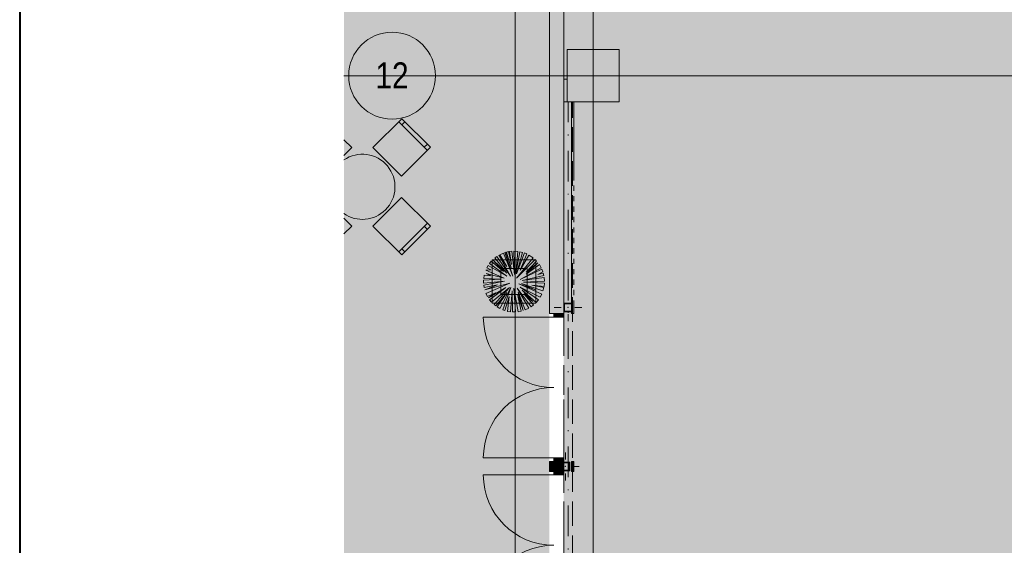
# Model space of a CAD drawing. Header units: millimetres. Extents: x 0 to 1184, y 0 to 836.
# Tile 10 of 256: x 20 to 133, y 486 to 546. Entities that reach past the tile are written whole.
import ezdxf
from ezdxf.xclip import XClip

# ---------------------------------------------------------------- set-up
doc = ezdxf.new("R2010")
doc.units = ezdxf.units.MM
doc.header["$MEASUREMENT"] = 0
doc.header["$XCLIPFRAME"] = 0
for name, pattern in [('Невидимая', [3.912222, 2.822222, -1.09]), ('Штриховая', [5.644444, 2.822222, -2.822222]), ('Штрихпунктирная', [6.702778, 3.527778, -1.763889, 0, -1.411111])]:
    doc.linetypes.add(name, pattern=pattern)
for name, color, linetype in [('1._1-й этаж (9)_1_Элемент Модели - Оси', 7, 'Continuous'), ('Интерьер - Мебель', 7, 'Continuous'), ('Конструктив - ГКЛ', 7, 'Continuous'), ('Конструктив - Колонны', 7, 'Continuous'), ('Конструктив - Стена сущ для Кладочного плана', 7, 'Continuous'), ('Конструктив - Стены наружние фасад', 7, 'Continuous'), ('УЛИЦА_Стойки стропильные', 7, 'Continuous'), ('Элемент Модели - Зона', 7, 'Continuous'), ('Элемент модели - Зоны уличных помещений', 7, 'Continuous'), ('Элемент Модели - Оси', 7, 'Continuous')]:
    doc.layers.add(name, color=color, linetype=linetype)
doc.styles.add('СГЕНЕРИР_СТИЛЬ_1', font='txt')

# ---------------------------------------------------------------- blocks, each defined once
blk = doc.blocks.new('Чертеж_2_1', base_point=(205.47, 89.56))
at = {"layer": '1._1-й этаж (9)_1_Элемент Модели - Оси', "color": 7, "linetype": 'Штрихпунктирная', "lineweight": 15}
blk.add_line((71.32, 539.56), (67.87, 539.56), dxfattribs=at)
at = {"layer": '1._1-й этаж (9)_1_Элемент Модели - Оси', "color": 7, "linetype": 'Continuous', "lineweight": 15}
blk.add_circle((62.87, 539.56), 5, dxfattribs=at)
at = {"layer": '1._1-й этаж (9)_1_Элемент Модели - Оси', "color": 7, "linetype": 'Continuous', "lineweight": 15, "insert": (60.95, 539.59), "char_height": 3, "attachment_point": 4, "style": 'СГЕНЕРИР_СТИЛЬ_1'}
blk.add_mtext('\\A1;{\\pql;\\pt0;\\fArial Narrow|b0|i0|c204|p34;12}', dxfattribs=at)
blk = doc.blocks.new('Чертеж_4_4', base_point=(-278.48, 89.56))
at = {"layer": 'Интерьер - Мебель', "linetype": 'Continuous', "lineweight": 0, "true_color": 0xffffff}
for points in [[(60.67, 531.28), (63.96, 527.99), (67.28, 531.32), (64, 534.6)], [(58.23, 531.28), (57.32, 532.19), (57.32, 530.37)], [(62.1, 524.12, 0.913557), (57.32, 529.86), (57.32, 523.69, 0.362261)], [(63.96, 525.55), (60.67, 522.26), (64, 518.94), (67.28, 522.23)], [(58.23, 522.26), (57.32, 523.18), (57.32, 521.35)]]:
    blk.add_hatch(color=7, dxfattribs=at).paths.add_polyline_path(points)
at = {"layer": 'Конструктив - ГКЛ', "linetype": 'Continuous', "lineweight": 0, "true_color": 0x000000}
for points in [[(83.79, 536.51), (83.54, 536.51), (83.54, 513.41), (83.62, 513.41), (83.62, 512.41), (83.54, 512.41), (83.54, 512.19), (83.79, 512.19)], [(83.79, 494.04), (83.79, 495.19), (83.54, 495.19), (83.54, 494.04)]]:
    blk.add_hatch(color=18, dxfattribs=at).paths.add_polyline_path(points)
at = {"layer": 'Конструктив - Колонны', "linetype": 'Continuous', "lineweight": 0, "true_color": 0x000000}
blk.add_hatch(color=18, dxfattribs=at).paths.add_polyline_path([(83.02, 542.56), (83.02, 536.56), (89.02, 536.56), (89.02, 542.56)])
at = {"layer": 'Конструктив - Стены наружние фасад', "linetype": 'Continuous', "lineweight": 0, "true_color": 0x000000}
for points in [[(80.97, 630.56), (80.97, 512.19), (81.12, 512.19), (81.12, 630.56)], [(81.42, 626.56), (81.12, 626.56), (81.12, 512.19), (81.42, 512.19)], [(81.42, 626.56), (81.42, 512.19), (82.62, 512.19), (82.62, 626.56)], [(80.97, 494.04), (81.12, 494.04), (81.12, 495.19), (80.97, 495.19)], [(81.12, 495.19), (81.12, 494.04), (81.42, 494.04), (81.42, 495.19)], [(81.42, 494.04), (82.62, 494.04), (82.62, 494.11), (82.32, 494.11), (82.32, 495.11), (82.62, 495.11), (82.62, 495.19), (81.42, 495.19)], [(82.62, 495.03), (82.4, 495.03), (82.4, 494.19), (82.62, 494.19)]]:
    blk.add_hatch(color=18, dxfattribs=at).paths.add_polyline_path(points)
at = {"layer": 'Конструктив - Стены наружние фасад', "linetype": 'Continuous', "lineweight": 0, "true_color": 0x7f7f7f}
for points in [[(82.62, 512.19), (81.47, 512.19), (81.47, 511.79), (82.62, 511.79)], [(81.47, 495.19), (82.62, 495.19), (82.62, 495.59), (81.47, 495.59)], [(82.62, 494.04), (81.47, 494.04), (81.47, 493.64), (82.62, 493.64)]]:
    blk.add_hatch(color=8, dxfattribs=at).paths.add_polyline_path(points)
at = {"layer": 'УЛИЦА_Стойки стропильные', "linetype": 'Continuous', "lineweight": 0, "true_color": 0x424b4b}
for points in [[(82.67, 513.01), (82.62, 513.01), (82.62, 512.41), (83.54, 512.41), (83.54, 512.49), (82.7, 512.49), (82.7, 513.33), (83.54, 513.33), (83.54, 513.41), (82.67, 513.41)], [(82.62, 513.01), (82.67, 513.01), (82.67, 513.41), (82.62, 513.41)], [(83.54, 513.33), (83.54, 512.49), (83.54, 512.41), (83.62, 512.41), (83.62, 513.41), (83.54, 513.41)], [(82.32, 495.11), (82.32, 494.11), (82.62, 494.11), (82.62, 494.19), (82.4, 494.19), (82.4, 495.03), (82.62, 495.03), (82.62, 495.11)], [(83.24, 494.19), (82.62, 494.19), (82.62, 494.11), (83.32, 494.11), (83.32, 495.11), (82.62, 495.11), (82.62, 495.03), (83.24, 495.03)]]:
    blk.add_hatch(color=139, dxfattribs=at).paths.add_polyline_path(points)
at = {"layer": 'Элемент Модели - Зона', "linetype": 'Continuous', "lineweight": 0, "true_color": 0xf4f2aa}
h = blk.add_hatch(color=51, dxfattribs=at)
h.paths.add_polyline_path([(83.02, 539.14), (82.62, 539.14), (82.62, 452.76), (140.32, 452.76), (140.32, 480.98), (172.95, 513.62), (173.09, 513.47), (173.09, 513.76), (354.52, 513.76), (354.52, 513.56), (495.52, 513.56), (495.52, 513.76), (862.33, 513.76), (894.69, 481.33), (894.72, 477.98), (894.72, 452.61), (895.12, 452.61), (895.12, 432.56), (892.72, 432.56), (892.72, 446.56), (888.52, 446.56), (888.52, 450.56), (804.52, 450.56), (804.52, 446.56), (798.52, 446.56), (798.52, 450.56), (714.72, 450.56), (714.72, 359.26), (798.52, 359.26), (798.52, 366.06), (804.52, 366.06), (804.52, 354.16), (845.32, 354.16), (845.32, 363.26), (846.52, 363.26), (846.52, 301.37), (892.72, 301.37), (892.72, 352.06), (888.02, 352.06), (888.02, 367.06), (892.72, 367.06), (892.72, 417.56), (895.12, 417.56), (895.12, 291.06), (892.72, 291.06), (892.72, 298.97), (714.72, 298.97), (714.72, 236.06), (892.72, 236.06), (892.72, 266.56), (888.52, 266.56), (888.52, 272.82), (892.72, 272.82), (892.72, 276.06), (895.12, 276.06), (895.12, 272.76), (930.02, 272.76), (930.02, 461.62), (923.91, 461.62), (923.91, 539.56), (978.52, 539.56), (978.52, 542.56), (984.52, 542.56), (984.52, 539.56), (1131.77, 539.56), (1131.77, 540.56), (1122.77, 540.56), (1122.77, 564.56), (1048.52, 564.56), (1048.52, 626.36), (1026.82, 626.36), (1026.82, 632.56), (1013.35, 632.56), (984.52, 632.56), (984.52, 626.56), (978.52, 626.56), (978.52, 631.69), (969.52, 631.69), (894.52, 631.69), (894.52, 626.56), (888.52, 626.56), (888.52, 631.69), (804.52, 631.69), (804.52, 626.56), (798.52, 626.56), (798.52, 631.69), (714.52, 631.69), (714.52, 626.56), (708.52, 626.56), (708.52, 631.69), (628.02, 631.69), (628.02, 626.56), (622.02, 626.56), (621.02, 626.56), (621.02, 575.89), (496.02, 575.89), (496.02, 627.56), (496.02, 706.46), (496.12, 706.46), (496.12, 768.06), (468.72, 768.06), (468.72, 686.86), (461.17, 686.86), (461.17, 631.68), (444.52, 631.68), (444.52, 626.56), (438.52, 626.56), (438.52, 631.68), (354.52, 631.68), (354.52, 626.56), (348.52, 626.56), (348.52, 631.68), (331.77, 631.68), (331.77, 554.56), (331.77, 539.56), (264.52, 539.56), (264.52, 536.56), (258.52, 536.56), (258.52, 539.56), (174.52, 539.56), (174.52, 536.56), (168.52, 536.56), (168.52, 539.56), (89.02, 539.56), (89.02, 536.56), (83.02, 536.56)])
h.paths.add_polyline_path([(357.34, 557.03, -1), (357.34, 596.1), (435.78, 596.1, -1), (435.78, 557.03)], flags=0)
h.paths.add_polyline_path([(534.52, 536.56), (528.52, 536.56), (528.52, 542.56), (534.52, 542.56)], flags=0)
h.paths.add_polyline_path([(615.02, 542.56), (621.02, 542.56), (621.02, 536.56), (615.02, 536.56)], flags=0)
h.paths.add_polyline_path([(622.02, 536.56), (622.02, 542.56), (628.02, 542.56), (628.02, 536.56)], flags=0)
h.paths.add_polyline_path([(708.52, 536.56), (708.52, 542.56), (714.52, 542.56), (714.52, 536.56)], flags=0)
h.paths.add_polyline_path([(798.52, 536.56), (798.52, 542.56), (804.52, 542.56), (804.52, 536.56)], flags=0)
h.paths.add_polyline_path([(888.52, 542.56), (894.52, 542.56), (894.52, 536.56), (888.52, 536.56)], flags=0)
at = {"layer": 'Элемент Модели - Зона', "linetype": 'Continuous', "lineweight": 0, "true_color": 0xd0cde4}
blk.add_hatch(color=254, dxfattribs=at).paths.add_polyline_path([(82.62, 541.14), (82.62, 539.14), (83.02, 539.14), (83.02, 542.56), (89.02, 542.56), (89.02, 539.56), (168.52, 539.56), (168.52, 542.56), (174.52, 542.56), (174.52, 539.56), (258.52, 539.56), (258.52, 542.56), (264.52, 542.56), (264.52, 539.14), (331.77, 539.14), (331.77, 631.69), (331.88, 631.69), (331.88, 686.86), (327.32, 686.86), (327.32, 720.36), (324.52, 720.36), (324.52, 722.76), (348.32, 722.76), (348.32, 734.56), (280.72, 734.56), (280.72, 722.76), (309.52, 722.76), (309.52, 720.36), (301.52, 720.36), (301.52, 615.56), (207.52, 615.56), (207.52, 626.56), (82.62, 626.56), (82.62, 626.06)])
at = {"layer": 'Элемент модели - Зоны уличных помещений', "linetype": 'Continuous', "lineweight": 0, "true_color": 0x9bcf78}
for points in [[(57.32, 547.93), (57.32, 514.95), (80.97, 514.95), (80.97, 547.54)], [(57.32, 467.81), (80.98, 467.81), (80.98, 514.95), (57.32, 514.95)]]:
    blk.add_hatch(color=73, dxfattribs=at).paths.add_polyline_path(points)
at = {"layer": 'Интерьер - Мебель', "color": 7, "linetype": 'Continuous', "lineweight": 15}
for p, q in [((63.64, 534.25), (66.93, 530.96)), ((64, 533.9), (64.35, 534.25)), ((66.58, 531.32), (66.93, 531.67)), ((66.93, 522.58), (63.64, 519.29)), ((66.58, 522.23), (66.93, 521.88)), ((64, 519.65), (64.35, 519.29)), ((75.68, 519.16), (75.27, 518.97)), ((76.75, 516.51), (75.68, 519.16)), ((75.97, 519.25), (75.84, 519.21)), ((75.84, 519.21), (76.75, 516.51)), ((76.6, 517.35), (75.97, 519.25)), ((76.26, 519.32), (76.05, 519.27)), ((76.05, 519.27), (76.6, 517.35)), ((76.62, 517.83), (76.26, 519.32)), ((76.67, 519.37), (76.39, 519.34)), ((76.39, 519.34), (76.62, 517.83)), ((76.96, 516.69), (76.67, 519.37)), ((77.33, 519.35), (76.9, 519.38)), ((76.9, 519.38), (76.96, 516.69)), ((77.11, 516.81), (77.33, 519.35)), ((77.59, 519.31), (77.11, 516.81)), ((77.19, 516.76), (77.89, 519.23)), ((78.1, 519.17), (77.19, 516.76)), ((77.89, 519.23), (77.59, 519.31)), ((78.39, 519.05), (78.1, 519.17)), ((74.29, 518.21), (74.08, 517.95)), ((75.7, 517.02), (74.29, 518.21)), ((74.4, 518.38), (74.4, 513.38)), ((79.4, 518.38), (74.4, 518.38)), ((76.08, 516.84), (74.45, 518.37)), ((74.45, 518.37), (75.7, 517.02)), ((74.93, 518.77), (74.71, 518.6)), ((74.71, 518.6), (76.08, 516.84)), ((76.5, 516.5), (74.93, 518.77)), ((76.08, 517.62), (75.14, 518.9)), ((75.14, 518.9), (76.5, 516.5)), ((75.27, 518.97), (76.08, 517.62)), ((77.19, 516.28), (79.11, 518.6)), ((79.33, 518.4), (77.19, 516.28)), ((77.63, 517.18), (78.39, 519.05)), ((78.62, 518.93), (77.63, 517.18)), ((78.3, 516.97), (79.5, 518.22)), ((79.65, 518.05), (78.3, 516.97)), ((78.31, 516.73), (79.65, 518.05)), ((79.11, 518.6), (78.62, 518.93)), ((79.5, 518.22), (79.33, 518.4)), ((79.4, 513.38), (79.4, 518.38)), ((74.24, 517.23), (73.66, 517.2)), ((73.66, 517.2), (75.77, 516.27)), ((73.93, 517.73), (73.78, 517.46)), ((73.78, 517.46), (74.24, 517.23)), ((76.06, 516.48), (73.93, 517.73)), ((74.08, 517.95), (76.06, 516.48)), ((75.4, 517.38), (75.4, 514.38)), ((78.4, 517.38), (75.4, 517.38)), ((77.61, 516.12), (80.03, 517.46)), ((80.11, 517.29), (77.61, 516.12)), ((79.82, 517.82), (78.31, 516.73)), ((78.4, 514.38), (78.4, 517.38)), ((79.65, 516.68), (80.22, 517)), ((80.26, 516.86), (79.65, 516.68)), ((80.03, 517.46), (79.82, 517.82)), ((80.22, 517), (80.11, 517.29)), ((80.34, 516.56), (80.26, 516.86)), ((75.31, 516.15), (73.4, 516.04)), ((73.4, 516.04), (73.4, 515.71)), ((73.4, 515.71), (75.8, 515.91)), ((73.48, 516.6), (73.42, 516.24)), ((73.42, 516.24), (75.31, 516.15)), ((75.8, 515.91), (73.42, 515.48)), ((74.22, 516.55), (73.48, 516.6)), ((75.77, 516.27), (73.71, 516.79)), ((73.71, 516.79), (74.22, 516.55)), ((77.83, 515.98), (80.34, 516.56)), ((80.37, 516.34), (77.83, 515.98)), ((78, 515.81), (80.4, 515.94)), ((80.4, 515.7), (78, 515.81)), ((80.4, 515.94), (80.37, 516.34)), ((73.42, 515.48), (73.47, 515.2)), ((73.47, 515.2), (75, 515.5)), ((73.53, 514.92), (76.44, 515.68)), ((75, 515.5), (73.53, 514.92)), ((76.44, 515.68), (73.67, 514.52)), ((73.95, 513.99), (75.97, 515.18)), ((75.97, 515.18), (74.1, 513.78)), ((74.31, 513.52), (76.39, 515.19)), ((76.39, 515.19), (74.61, 513.23)), ((74.8, 513.08), (76.06, 514.62)), ((76.06, 514.62), (74.96, 512.96)), ((75.28, 512.77), (76.55, 515.21)), ((76.55, 515.21), (75.61, 512.62)), ((76.51, 512.4), (76.7, 514.82)), ((76.7, 514.82), (76.72, 512.38)), ((77.07, 512.38), (76.9, 515.13)), ((76.9, 515.13), (77.38, 512.41)), ((78.61, 512.82), (77.25, 515.11)), ((77.25, 515.11), (78.88, 512.98)), ((77.96, 512.54), (77.38, 514.67)), ((77.38, 514.67), (78.2, 512.62)), ((80.09, 514.43), (77.45, 515.6)), ((77.45, 515.6), (79.44, 514.88)), ((79.72, 513.79), (77.63, 515.22)), ((77.63, 515.22), (79.92, 514.1)), ((79.44, 514.88), (77.76, 515.67)), ((77.76, 515.67), (80.24, 514.82)), ((79.07, 513.58), (77.84, 514.9)), ((77.84, 514.9), (79.45, 513.47)), ((80.33, 515.18), (78.95, 515.47)), ((78.95, 515.47), (80.36, 515.32)), ((80.24, 514.82), (80.33, 515.18)), ((80.36, 515.32), (80.4, 515.7)), ((73.67, 514.52), (73.85, 514.16)), ((73.85, 514.16), (74.77, 514.57)), ((74.77, 514.57), (73.95, 513.99)), ((74.1, 513.78), (74.31, 513.52)), ((75.4, 514.38), (78.4, 514.38)), ((75.86, 512.53), (76.36, 514.16)), ((76.36, 514.16), (76.17, 512.45)), ((77.73, 512.47), (77.29, 514.43)), ((77.29, 514.43), (77.96, 512.54)), ((79.16, 513.2), (78.04, 514.46)), ((78.04, 514.46), (79.07, 513.58)), ((79.45, 513.47), (79.72, 513.79)), ((79.92, 514.1), (80.09, 514.43)), ((74.4, 513.38), (79.4, 513.38)), ((74.61, 513.23), (74.8, 513.08)), ((74.96, 512.96), (75.28, 512.77)), ((75.61, 512.62), (75.86, 512.53)), ((76.17, 512.45), (76.51, 512.4)), ((76.72, 512.38), (77.07, 512.38)), ((77.38, 512.41), (77.73, 512.47)), ((78.2, 512.62), (78.61, 512.82)), ((78.88, 512.98), (79.16, 513.2))]:
    blk.add_line(p, q, dxfattribs=at)
at = {"layer": 'Интерьер - Мебель', "color": 7, "linetype": 'Continuous', "lineweight": 15, "flags": 128}
for points in [[(60.67, 531.28), (63.96, 527.99), (67.28, 531.32), (64, 534.6)], [(63.96, 525.55), (60.67, 522.26), (64, 518.94), (67.28, 522.23)]]:
    blk.add_lwpolyline(points, close=True, dxfattribs=at)
for points in [[(57.32, 530.37), (58.23, 531.28), (57.32, 532.19)], [(57.32, 521.35), (58.23, 522.26), (57.32, 523.18)]]:
    blk.add_lwpolyline(points, dxfattribs=at)
blk.add_lwpolyline([(57.32, 523.69, 0.362261), (62.1, 524.12, 0.913557), (57.32, 529.86)], format="xyb", dxfattribs=at)
at = {"layer": 'Конструктив - ГКЛ', "color": 7, "linetype": 'Continuous', "lineweight": 15, "flags": 128}
for points in [[(83.54, 536.51), (83.54, 513.41)], [(83.79, 527.51), (83.79, 536.51)], [(83.79, 526.31), (83.79, 526.91)], [(83.79, 525.11), (83.79, 525.71)], [(83.79, 523.91), (83.79, 524.51)], [(83.79, 522.71), (83.79, 523.31)], [(83.79, 521.51), (83.79, 522.11)], [(83.79, 520.31), (83.79, 520.91)], [(83.79, 519.11), (83.79, 519.71)], [(83.79, 517.91), (83.79, 518.51)], [(83.79, 516.71), (83.79, 517.31)], [(83.79, 515.51), (83.79, 516.11)], [(83.79, 514.31), (83.79, 514.91)], [(83.79, 512.19), (83.79, 513.71)], [(83.54, 512.41), (83.54, 512.19)], [(83.54, 512.19), (83.79, 512.19)], [(83.79, 495.19), (83.54, 495.19)], [(83.54, 495.19), (83.54, 494.04)], [(83.79, 494.04), (83.79, 495.19)], [(83.54, 494.04), (83.79, 494.04)]]:
    blk.add_lwpolyline(points, dxfattribs=at)
at = {"layer": 'Конструктив - Колонны', "color": 7, "linetype": 'Continuous', "lineweight": 15}
for p, q in [((86.02, 540.36), (86.02, 543.36)), ((85.22, 539.56), (82.22, 539.56)), ((86.82, 539.56), (89.82, 539.56)), ((86.02, 538.76), (86.02, 535.76))]:
    blk.add_line(p, q, dxfattribs=at)
at = {"layer": 'Конструктив - Колонны', "color": 7, "linetype": 'Continuous', "lineweight": 15, "flags": 128}
blk.add_lwpolyline([(83.02, 542.56), (83.02, 536.56)], dxfattribs=at)
at = {"layer": 'Конструктив - Колонны', "color": 7, "linetype": 'Continuous', "lineweight": 15}
blk.add_point((86.02, 539.56), dxfattribs=at)
at = {"layer": 'Конструктив - Стена сущ для Кладочного плана', "color": 7, "linetype": 'Невидимая', "lineweight": 15}
for p, q in [((82.62, 452.56), (82.62, 536.56)), ((83.62, 536.56), (82.62, 536.56)), ((83.62, 452.56), (83.62, 536.56))]:
    blk.add_line(p, q, dxfattribs=at)
at = {"layer": 'Конструктив - Стена сущ для Кладочного плана', "color": 7, "linetype": 'Штрихпунктирная', "lineweight": 15}
blk.add_line((83.12, 452.56), (83.12, 536.56), dxfattribs=at)
at = {"layer": 'Конструктив - Стены наружние фасад', "color": 7, "linetype": 'Continuous', "lineweight": 15}
for p, q in [((81.47, 511.79), (73.37, 511.79)), ((81.12, 512.19), (80.97, 512.19)), ((81.12, 512.19), (80.97, 512.19)), ((81.42, 512.19), (81.12, 512.19)), ((81.42, 512.19), (81.12, 512.19)), ((81.47, 512.19), (81.42, 512.19)), ((81.47, 512.19), (81.42, 512.19)), ((82.62, 512.19), (81.47, 512.19)), ((81.47, 511.79), (81.47, 512.19)), ((81.47, 512.19), (82.62, 512.19)), ((82.62, 512.19), (81.47, 512.19)), ((82.62, 512.19), (81.47, 512.19)), ((82.62, 511.79), (81.47, 511.79)), ((82.62, 512.19), (82.62, 511.79)), ((81.47, 495.59), (73.37, 495.59)), ((81.47, 495.19), (81.47, 495.59)), ((81.47, 495.59), (82.62, 495.59)), ((82.62, 495.59), (82.62, 495.19)), ((81.12, 495.19), (80.97, 495.19)), ((81.12, 495.19), (80.97, 495.19)), ((81.42, 495.19), (81.12, 495.19)), ((81.42, 495.19), (81.12, 495.19)), ((81.47, 495.19), (81.42, 495.19)), ((81.47, 495.19), (81.42, 495.19)), ((82.62, 495.19), (81.47, 495.19)), ((82.62, 495.19), (81.47, 495.19)), ((82.62, 495.19), (81.47, 495.19)), ((82.62, 495.19), (81.47, 495.19)), ((81.47, 493.64), (73.37, 493.64)), ((81.12, 494.04), (80.97, 494.04)), ((81.12, 494.04), (80.97, 494.04)), ((81.42, 494.04), (81.12, 494.04)), ((81.42, 494.04), (81.12, 494.04)), ((81.47, 494.04), (81.42, 494.04)), ((81.47, 494.04), (81.42, 494.04)), ((82.62, 494.04), (81.47, 494.04)), ((81.47, 493.64), (81.47, 494.04)), ((81.47, 494.04), (82.62, 494.04)), ((82.62, 494.04), (81.47, 494.04)), ((82.62, 494.04), (81.47, 494.04)), ((82.62, 493.64), (81.47, 493.64)), ((82.62, 494.04), (82.62, 493.64))]:
    blk.add_line(p, q, dxfattribs=at)
at = {"layer": 'Конструктив - Стены наружние фасад', "color": 7, "linetype": 'Continuous', "lineweight": 15, "flags": 128}
for points in [[(80.97, 630.56), (80.97, 512.19)], [(82.62, 542.61), (82.62, 626.44)], [(82.62, 536.56), (82.62, 542.56)], [(82.62, 513.41), (82.62, 536.51)], [(82.62, 512.19), (82.62, 512.41)], [(80.97, 495.19), (80.97, 494.04)], [(82.62, 495.11), (82.62, 495.19)], [(82.62, 494.19), (82.62, 495.03)], [(82.62, 494.04), (82.62, 494.11)]]:
    blk.add_lwpolyline(points, dxfattribs=at)
at = {"layer": 'Конструктив - Стены наружние фасад', "color": 7, "linetype": 'Continuous', "lineweight": 15}
for centre, start, end in [((81.47, 511.79), 180, 270), ((81.47, 495.59), 90, 180), ((81.47, 493.64), 180, 270), ((81.47, 477.44), 90, 180)]:
    blk.add_arc(centre, 8.1, start, end, dxfattribs=at)
at = {"layer": 'УЛИЦА_Стойки стропильные', "color": 7, "linetype": 'Continuous', "lineweight": 15}
for p, q in [((83.12, 513.71), (83.12, 514.51)), ((82.32, 512.91), (81.52, 512.91)), ((83.92, 512.91), (84.72, 512.91)), ((83.12, 512.11), (83.12, 511.31)), ((82.82, 495.41), (82.82, 496.21)), ((82.02, 494.61), (81.22, 494.61)), ((83.62, 494.61), (84.42, 494.61)), ((82.82, 493.81), (82.82, 493.01))]:
    blk.add_line(p, q, dxfattribs=at)
at = {"layer": 'УЛИЦА_Стойки стропильные', "color": 7, "linetype": 'Continuous', "lineweight": 15, "flags": 128}
for points in [[(82.62, 512.41), (83.54, 512.41)], [(83.54, 513.41), (82.67, 513.41)], [(83.54, 512.49), (82.7, 512.49), (82.7, 513.33), (83.54, 513.33)], [(83.54, 513.33), (83.54, 512.49)], [(82.62, 494.11), (83.32, 494.11), (83.32, 495.11), (82.62, 495.11)], [(82.62, 495.03), (83.24, 495.03), (83.24, 494.19), (82.62, 494.19)]]:
    blk.add_lwpolyline(points, dxfattribs=at)
at = {"layer": 'УЛИЦА_Стойки стропильные', "color": 7, "linetype": 'Continuous', "lineweight": 15}
for p in [(83.12, 512.91), (82.82, 494.61)]:
    blk.add_point(p, dxfattribs=at)
at = {"layer": 'Элемент Модели - Зона', "color": 7, "linetype": 'Штриховая', "lineweight": 15, "flags": 128}
for points in [[(83.02, 539.14), (82.62, 539.14), (82.62, 452.76), (140.32, 452.76), (140.32, 480.98), (172.95, 513.62), (173.09, 513.47), (173.09, 513.76), (354.52, 513.76), (354.52, 513.56), (495.52, 513.56), (495.52, 513.76), (862.33, 513.76), (894.69, 481.33), (894.72, 477.98), (894.72, 452.61), (895.12, 452.61), (895.12, 432.56), (892.72, 432.56), (892.72, 446.56), (888.52, 446.56), (888.52, 450.56), (804.52, 450.56), (804.52, 446.56), (798.52, 446.56), (798.52, 450.56), (714.72, 450.56), (714.72, 359.26), (798.52, 359.26), (798.52, 366.06), (804.52, 366.06), (804.52, 354.16), (845.32, 354.16), (845.32, 363.26), (846.52, 363.26), (846.52, 301.37), (892.72, 301.37), (892.72, 352.06), (888.02, 352.06), (888.02, 367.06), (892.72, 367.06), (892.72, 417.56), (895.12, 417.56), (895.12, 291.06), (892.72, 291.06), (892.72, 298.97), (714.72, 298.97), (714.72, 236.06), (892.72, 236.06), (892.72, 266.56), (888.52, 266.56), (888.52, 272.82), (892.72, 272.82), (892.72, 276.06), (895.12, 276.06), (895.12, 272.76), (930.02, 272.76), (930.02, 461.62), (923.91, 461.62), (923.91, 539.56), (978.52, 539.56), (978.52, 542.56), (984.52, 542.56), (984.52, 539.56), (1131.77, 539.56), (1131.77, 540.56), (1122.77, 540.56), (1122.77, 564.56), (1048.52, 564.56), (1048.52, 626.36), (1026.82, 626.36), (1026.82, 632.56), (1013.35, 632.56), (984.52, 632.56), (984.52, 626.56), (978.52, 626.56), (978.52, 631.69), (969.52, 631.69), (894.52, 631.69), (894.52, 626.56), (888.52, 626.56), (888.52, 631.69), (804.52, 631.69), (804.52, 626.56), (798.52, 626.56), (798.52, 631.69), (714.52, 631.69), (714.52, 626.56), (708.52, 626.56), (708.52, 631.69), (628.02, 631.69), (628.02, 626.56), (622.02, 626.56), (621.02, 626.56), (621.02, 575.89), (496.02, 575.89), (496.02, 627.56), (496.02, 706.46), (496.12, 706.46), (496.12, 768.06), (468.72, 768.06), (468.72, 686.86), (461.17, 686.86), (461.17, 631.68), (444.52, 631.68), (444.52, 626.56), (438.52, 626.56), (438.52, 631.68), (354.52, 631.68), (354.52, 626.56), (348.52, 626.56), (348.52, 631.68), (331.77, 631.68), (331.77, 554.56), (331.77, 539.56), (264.52, 539.56), (264.52, 536.56), (258.52, 536.56), (258.52, 539.56), (174.52, 539.56), (174.52, 536.56), (168.52, 536.56), (168.52, 539.56), (89.02, 539.56), (89.02, 536.56), (83.02, 536.56)], [(82.62, 541.14), (82.62, 539.14), (83.02, 539.14), (83.02, 542.56), (89.02, 542.56), (89.02, 539.56), (168.52, 539.56), (168.52, 542.56), (174.52, 542.56), (174.52, 539.56), (258.52, 539.56), (258.52, 542.56), (264.52, 542.56), (264.52, 539.14), (331.77, 539.14), (331.77, 631.69), (331.88, 631.69), (331.88, 686.86), (327.32, 686.86), (327.32, 720.36), (324.52, 720.36), (324.52, 722.76), (348.32, 722.76), (348.32, 734.56), (280.72, 734.56), (280.72, 722.76), (309.52, 722.76), (309.52, 720.36), (301.52, 720.36), (301.52, 615.56), (207.52, 615.56), (207.52, 626.56), (82.62, 626.56), (82.62, 626.06)]]:
    blk.add_lwpolyline(points, close=True, dxfattribs=at)
at = {"layer": 'Элемент Модели - Зона', "color": 7, "linetype": 'Continuous', "lineweight": 15, "flags": 128}
blk.add_lwpolyline([(83.02, 542.56), (89.02, 542.56), (89.02, 536.56), (83.02, 536.56)], close=True, dxfattribs=at)
at = {"layer": 'Элемент Модели - Оси', "color": 7, "linetype": 'Continuous', "lineweight": 15}
for p, q in [((77.02, 828.73), (77.02, 166.93)), ((86.02, 828.73), (86.02, 166.93)), ((57.32, 539.56), (1181.05, 539.56))]:
    blk.add_line(p, q, dxfattribs=at)

msp = doc.modelspace()

# ---------------------------------------------------------------- linework, layer by layer
at = {"color": 7, "linetype": 'Continuous', "lineweight": 40}
msp.add_line((20, 836), (20, 5), dxfattribs=at)

# ---------------------------------------------------------------- block references
at = {"color": 161, "linetype": 'Continuous', "lineweight": 40, "true_color": 0x83aefe}
ref = msp.add_blockref('Чертеж_2_1', (205.47, 89.56), dxfattribs=at)
XClip(ref).set_block_clipping_path([(57.3201676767, 166.9282606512), (71.3162990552, 828.727105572)])

# ---------------------------------------------------------------- next in the draw order: block references
ref = msp.add_blockref('Чертеж_4_4', (-278.48, 89.56), dxfattribs=at)
XClip(ref).set_block_clipping_path([(57.3201676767, 166.9277917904), (1181.0522393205, 828.727105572)])

doc.saveas('drawing.dxf')
